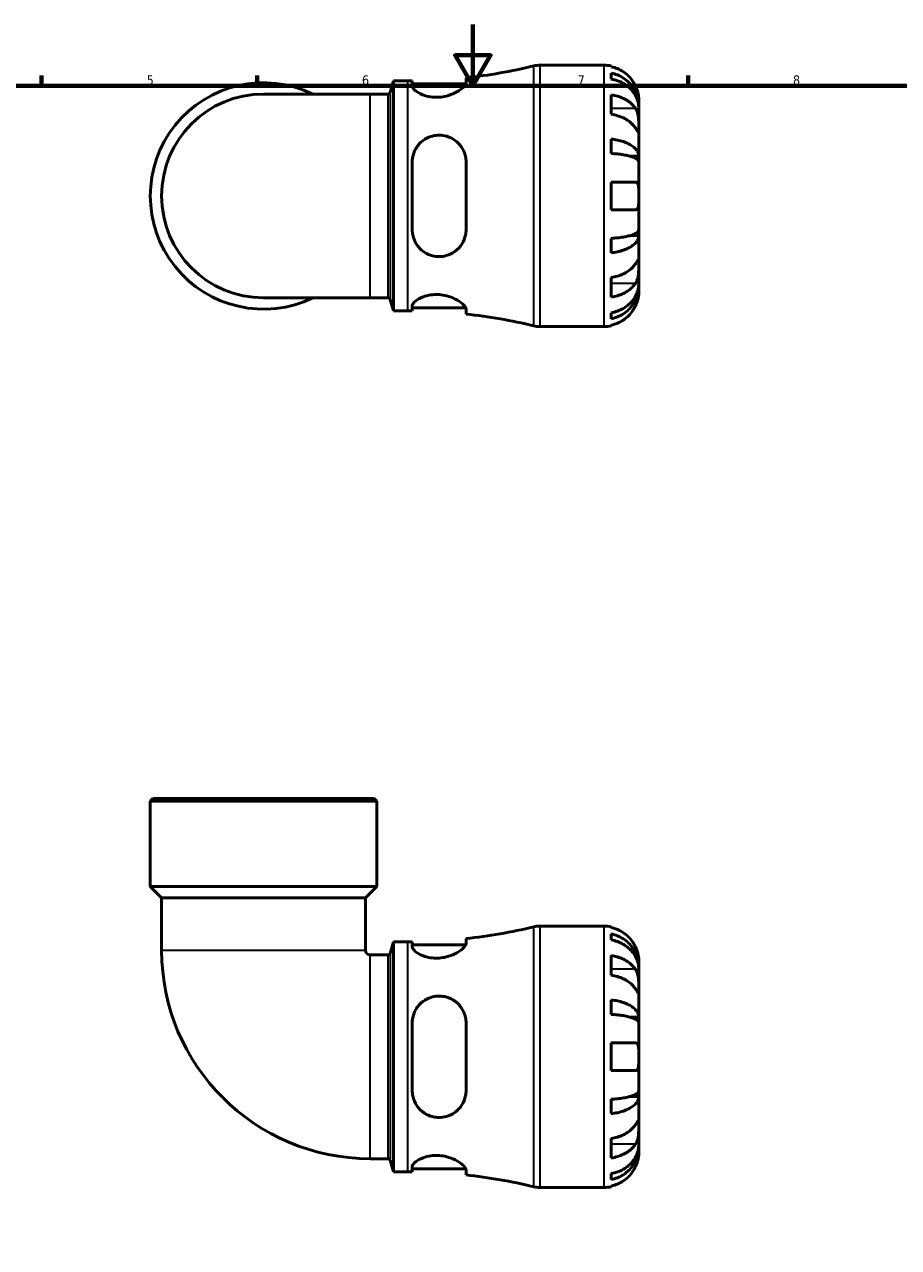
# Model space of a CAD drawing. Header units: millimetres. Extents: x 0 to 905, y -216 to 626.
# Tile 3 of 4: x 275 to 559, y 196 to 594. Entities that reach past the tile are written whole.
import ezdxf

# ---------------------------------------------------------------- set-up
doc = ezdxf.new("R2010")
doc.units = ezdxf.units.MM
for name, color, linetype, lineweight in [('Border (ANSI)', 7, 'Continuous', 70), ('Visible (ANSI)', 7, 'Continuous', 50), ('Visible Narrow (ANSI)', 7, 'Continuous', 35)]:
    doc.layers.add(name, color=color, linetype=linetype, lineweight=lineweight)
doc.styles.add('Note Text (ANSI)', font='tahoma.ttf')

# ---------------------------------------------------------------- blocks, each defined once
blk = doc.blocks.new('Borders Default Border')
at = {"layer": 'Border (ANSI)'}
for p, q in [((280.33, 574), (280.33, 577.45)), ((350.42, 574), (350.42, 577.45)), ((490.58, 574), (490.58, 577.45))]:
    blk.add_line(p, q, dxfattribs=at)
at = {"layer": 'Border (ANSI)', "flags": 128}
for points in [[(420.5, 594), (420.5, 574), (414.73, 584), (426.27, 584), (420.5, 574)], [(20, 20), (20, 574), (821, 574), (821, 20), (20, 20)]]:
    blk.add_lwpolyline(points, dxfattribs=at)
at = {"layer": 'Border (ANSI)', "char_height": 3.05, "attachment_point": 7, "style": 'Note Text (ANSI)'}
for s, insert in [('5', (314.48, 574.34)), ('6', (384.49, 574.34)), ('7', (454.6, 574.4)), ('8', (524.63, 574.33))]:
    blk.add_mtext(s, dxfattribs=dict(at, insert=insert))

msp = doc.modelspace()

# ---------------------------------------------------------------- linework, layer by layer
at = {"layer": 'Visible (ANSI)'}
for p, q in [((442.323, 580.738), (463.23, 580.738)), ((465.48, 580.511), (465.48, 580.27)), ((465.48, 578.195), (465.48, 576.25)), ((393.685, 571.886), (394.69, 575.638)), ((394.69, 500.838), (394.69, 575.638)), ((394.69, 575.638), (399.43, 575.638)), ((400.815, 575.643), (400.815, 573.99)), ((400.815, 574.638), (418.221, 574.638)), ((418.315, 575.055), (418.315, 576.663)), ((387.106, 571.382), (352.48, 571.382)), ((387.106, 571.382), (393.028, 571.382)), ((465.48, 571.141), (465.48, 564.777)), ((474.48, 567.477), (474.48, 569.488)), ((474.48, 567.477), (474.445, 567.477)), ((474.48, 566.712), (474.48, 567.477)), ((474.48, 560.335), (474.48, 566.712)), ((474.48, 551.115), (474.48, 560.335)), ((465.48, 556.733), (465.48, 552.039)), ((400.815, 549.238), (400.815, 527.238)), ((418.315, 527.238), (418.315, 549.238)), ((474.48, 551.115), (471.751, 551.115)), ((474.48, 549.267), (474.48, 551.115)), ((474.48, 538.238), (474.48, 549.267)), ((465.48, 542.738), (465.48, 533.738)), ((474.48, 527.209), (474.48, 538.238)), ((474.48, 525.361), (471.751, 525.361)), ((474.48, 525.361), (474.48, 527.209)), ((474.48, 516.141), (474.48, 525.361)), ((465.48, 524.437), (465.48, 519.743)), ((474.48, 509.764), (474.48, 516.141)), ((465.48, 511.698), (465.48, 505.335)), ((474.48, 508.999), (474.48, 509.764)), ((474.48, 508.999), (474.445, 508.999)), ((474.48, 506.988), (474.48, 508.999)), ((352.48, 505.094), (387.106, 505.094)), ((387.106, 505.094), (393.028, 505.094)), ((393.685, 504.59), (394.69, 500.838)), ((400.815, 502.486), (400.815, 500.832)), ((400.815, 501.838), (418.221, 501.838)), ((418.315, 499.813), (418.315, 501.421)), ((394.69, 500.838), (399.43, 500.838)), ((465.48, 500.226), (465.48, 498.281)), ((442.323, 495.738), (463.23, 495.738)), ((465.48, 496.205), (465.48, 495.965)), ((316.504, 342.241), (315.654, 341.391)), ((316.504, 342.241), (388.457, 342.241)), ((388.457, 342.241), (389.307, 341.391)), ((389.307, 341.391), (315.654, 341.391)), ((315.654, 313.641), (315.654, 341.391)), ((389.307, 313.641), (389.307, 341.391)), ((389.307, 313.641), (315.654, 313.641)), ((319.336, 309.959), (315.654, 313.641)), ((385.624, 309.959), (389.307, 313.641)), ((319.336, 309.959), (319.336, 292.867)), ((385.624, 309.959), (319.336, 309.959)), ((385.624, 309.959), (385.624, 292.867)), ((442.323, 300.741), (463.23, 300.741)), ((465.48, 300.514), (465.48, 300.274)), ((393.685, 291.889), (394.69, 295.641)), ((394.69, 220.841), (394.69, 295.641)), ((394.69, 295.641), (399.43, 295.641)), ((400.815, 295.647), (400.815, 293.993)), ((400.815, 294.641), (418.221, 294.641)), ((418.315, 295.059), (418.315, 296.667)), ((465.48, 298.198), (465.48, 296.253)), ((387.106, 291.385), (393.028, 291.385)), ((465.48, 291.145), (465.48, 284.781)), ((474.48, 287.48), (474.445, 287.48)), ((474.48, 287.48), (474.48, 289.491)), ((474.48, 286.715), (474.48, 287.48)), ((474.48, 280.338), (474.48, 286.715)), ((474.48, 271.118), (474.48, 280.338)), ((465.48, 276.736), (465.48, 272.042)), ((474.48, 271.118), (471.751, 271.118)), ((474.48, 269.27), (474.48, 271.118)), ((400.815, 269.241), (400.815, 247.241)), ((418.315, 247.241), (418.315, 269.241)), ((474.48, 258.241), (474.48, 269.27)), ((465.48, 262.741), (465.48, 253.741)), ((474.48, 247.212), (474.48, 258.241)), ((474.48, 245.365), (474.48, 247.212)), ((465.48, 244.441), (465.48, 239.746)), ((474.48, 245.365), (471.751, 245.365)), ((474.48, 236.144), (474.48, 245.365)), ((474.48, 229.768), (474.48, 236.144)), ((465.48, 231.702), (465.48, 225.338)), ((474.48, 229.002), (474.445, 229.002)), ((474.48, 229.002), (474.48, 229.768)), ((474.48, 226.991), (474.48, 229.002)), ((387.106, 225.098), (393.028, 225.098)), ((393.685, 224.594), (394.69, 220.841)), ((394.69, 220.841), (399.43, 220.841)), ((400.815, 222.49), (400.815, 220.836)), ((400.815, 221.841), (418.221, 221.841)), ((418.315, 219.816), (418.315, 221.424)), ((465.48, 220.229), (465.48, 218.285)), ((442.323, 215.741), (463.23, 215.741)), ((465.48, 216.209), (465.48, 215.969))]:
    msp.add_line(p, q, dxfattribs=at)
for centre, radius, start, end in [((399.43, 750.06), 174.422, 276.2157, 283.56137), ((442.323, 572.238), 8.5, 90, 103.56137), ((463.23, 569.488), 11.25, 78.46304, 90), ((352.48, 538.238), 36.826, 64.15807, 295.84193), ((399.43, 750.06), 174.422, 270, 270.45496), ((352.48, 538.238), 33.144, 90, 270), ((393.028, 572.062), 0.68, 270, 345), ((393.028, 504.414), 0.68, 15, 90), ((399.43, 326.416), 174.422, 89.54504, 90), ((399.43, 326.416), 174.422, 76.43863, 83.7843), ((442.323, 504.238), 8.5, 256.43863, 270), ((463.23, 506.988), 11.25, 270, 281.53696), ((399.43, 470.064), 174.422, 276.2157, 283.56137), ((442.323, 292.241), 8.5, 90, 103.56137), ((463.23, 289.491), 11.25, 78.46304, 90), ((399.43, 470.064), 174.422, 270, 270.45496), ((387.106, 292.867), 67.77, 180, 270), ((387.106, 292.867), 1.482, 180, 270), ((393.028, 292.065), 0.68, 270, 345), ((393.028, 224.418), 0.68, 15, 90), ((399.43, 46.419), 174.422, 89.54504, 90), ((399.43, 46.419), 174.422, 76.43863, 83.7843), ((442.323, 224.241), 8.5, 256.43863, 270), ((463.23, 226.991), 11.25, 270, 281.53696)]:
    msp.add_arc(centre, radius, start, end, dxfattribs=at)
for points, knots in [([(473.413, 573.988), (473.18, 574.488), (472.897, 574.997), (472.155, 576.113), (471.666, 576.701), (470.683, 577.688), (470.099, 578.177), (468.841, 579.021), (468.166, 579.376), (466.903, 579.901), (466.2, 580.123), (465.48, 580.27)], [5.50227189, 5.50227189, 5.50227189, 5.50227189, 5.66172607, 5.66172607, 5.87111315, 5.87111315, 6.07951382, 6.07951382, 6.28791448, 6.28791448, 6.49007585, 6.49007585, 6.49007585, 6.49007585]), ([(465.48, 578.195), (466.201, 578.052), (466.906, 577.836), (468.171, 577.328), (468.845, 576.985), (470.104, 576.17), (470.688, 575.697), (471.67, 574.744), (472.159, 574.176), (473.001, 572.952), (473.355, 572.297), (473.887, 571.049), (474.115, 570.34), (474.411, 568.893), (474.48, 568.154), (474.48, 567.477)], [0.2134337, 0.2134337, 0.2134337, 0.2134337, 0.41601, 0.41601, 0.6243485, 0.6243485, 0.832687, 0.832687, 1.0415719, 1.0415719, 1.2504568, 1.2504568, 1.4601279, 1.4601279, 1.6697991, 1.6697991, 1.6697991, 1.6697991]), ([(418.315, 575.055), (418.315, 574.889), (418.262, 574.705), (417.953, 574.106), (417.549, 573.65), (416.386, 572.689), (415.609, 572.183), (413.863, 571.328), (412.922, 570.969), (411.149, 570.527), (410.366, 570.399), (408.821, 570.293), (408.08, 570.308), (406.481, 570.475), (405.658, 570.655), (403.905, 571.212), (403.053, 571.63), (401.699, 572.522), (401.216, 572.996), (400.871, 573.625), (400.815, 573.814), (400.815, 573.99)], [-3.0728185, -3.0728185, -3.0728185, -3.0728185, -2.8979189, -2.8979189, -2.5471906, -2.5471906, -2.1792349, -2.1792349, -1.8502715, -1.8502715, -1.6094546, -1.6094546, -1.384018, -1.384018, -1.1093647, -1.1093647, -0.7386253, -0.7386253, -0.3505366, -0.3505366, -0.1706275, -0.1706275, -0.1706275, -0.1706275]), ([(474.48, 566.712), (474.48, 567.314), (474.411, 567.972), (474.115, 569.26), (473.887, 569.89), (473.355, 571.001), (473.001, 571.584), (472.159, 572.673), (471.67, 573.179), (470.688, 574.027), (470.104, 574.448), (468.845, 575.174), (468.171, 575.479), (466.906, 575.931), (466.201, 576.123), (465.48, 576.25)], [5.0161165, 5.0161165, 5.0161165, 5.0161165, 5.2257877, 5.2257877, 5.4354588, 5.4354588, 5.6443437, 5.6443437, 5.8532286, 5.8532286, 6.0615671, 6.0615671, 6.2699056, 6.2699056, 6.472482, 6.472482, 6.472482, 6.472482]), ([(474.48, 569.488), (474.48, 569.488), (474.481, 569.542), (474.476, 569.764), (474.471, 569.943), (474.429, 570.487), (474.382, 570.886), (474.229, 571.653), (474.15, 571.979), (473.972, 572.578), (473.883, 572.843), (473.677, 573.39), (473.56, 573.669), (473.426, 573.959), (473.42, 573.974), (473.413, 573.988)], [-3.12621297, -3.12621297, -3.12621297, -3.12621297, -3.00592131, -3.00592131, -2.87295675, -2.87295675, -2.69789372, -2.69789372, -2.58338701, -2.58338701, -2.49547573, -2.49547573, -2.40310236, -2.40310236, -2.39831682, -2.39831682, -2.39831682, -2.39831682]), ([(465.48, 571.141), (466.2, 571.037), (466.903, 570.88), (468.166, 570.509), (468.841, 570.258), (470.099, 569.661), (470.683, 569.315), (471.666, 568.618), (472.155, 568.201), (472.897, 567.412), (473.18, 567.053), (473.413, 566.699)], [0.21343841, 0.21343841, 0.21343841, 0.21343841, 0.41559978, 0.41559978, 0.62400044, 0.62400044, 0.8324011, 0.8324011, 1.04178819, 1.04178819, 1.20124236, 1.20124236, 1.20124236, 1.20124236]), ([(473.413, 566.699), (473.472, 566.61), (473.529, 566.516), (473.705, 566.199), (473.815, 565.959), (474.014, 565.425), (474.101, 565.131), (474.275, 564.384), (474.344, 563.924), (474.444, 562.892), (474.465, 562.331), (474.482, 561.256), (474.48, 560.756), (474.48, 560.335)], [-0.72474413, -0.72474413, -0.72474413, -0.72474413, -0.68292689, -0.68292689, -0.58946764, -0.58946764, -0.49014387, -0.49014387, -0.34933517, -0.34933517, -0.17856496, -0.17856496, 0, 0, 0, 0]), ([(473.413, 560.335), (473.18, 560.689), (472.897, 561.048), (472.155, 561.838), (471.666, 562.254), (470.683, 562.951), (470.099, 563.297), (468.841, 563.894), (468.166, 564.145), (466.903, 564.516), (466.2, 564.673), (465.48, 564.777)], [5.50227189, 5.50227189, 5.50227189, 5.50227189, 5.66172607, 5.66172607, 5.87111315, 5.87111315, 6.07951382, 6.07951382, 6.28791448, 6.28791448, 6.49007585, 6.49007585, 6.49007585, 6.49007585]), ([(400.815, 549.238), (400.815, 549.698), (400.851, 550.157), (401.09, 551.659), (401.445, 552.663), (402.557, 554.611), (403.361, 555.528), (405.094, 556.817), (405.945, 557.263), (407.589, 557.795), (408.338, 557.935), (409.87, 558.017), (410.633, 557.955), (412.337, 557.596), (413.239, 557.235), (415.116, 556.115), (416.021, 555.267), (417.391, 553.321), (417.874, 552.231), (418.25, 550.467), (418.315, 549.856), (418.315, 549.238)], [-3.0432113, -3.0432113, -3.0432113, -3.0432113, -2.8981948, -2.8981948, -2.5610378, -2.5610378, -2.1775655, -2.1775655, -1.8826405, -1.8826405, -1.6526804, -1.6526804, -1.4206498, -1.4206498, -1.1178902, -1.1178902, -0.7201261, -0.7201261, -0.3378687, -0.3378687, -0.1434595, -0.1434595, -0.1434595, -0.1434595]), ([(474.48, 560.335), (474.48, 560.094), (474.48, 559.881), (474.478, 559.507), (474.476, 559.353), (474.454, 559.087), (474.43, 559.013), (474.33, 559.022), (474.257, 559.097), (474.079, 559.336), (473.991, 559.464), (473.787, 559.767), (473.674, 559.938), (473.505, 560.195), (473.46, 560.264), (473.413, 560.335)], [0, 0, 0, 0, 0.10230486, 0.10230486, 0.2116531, 0.2116531, 0.35868741, 0.35868741, 0.49861539, 0.49861539, 0.59613895, 0.59613895, 0.69034298, 0.69034298, 0.72355027, 0.72355027, 0.72355027, 0.72355027]), ([(465.48, 556.733), (466.201, 556.658), (466.906, 556.545), (468.171, 556.279), (468.845, 556.099), (470.104, 555.672), (470.688, 555.424), (471.67, 554.924), (472.159, 554.626), (473.001, 553.985), (473.355, 553.641), (473.887, 552.987), (474.115, 552.616), (474.411, 551.857), (474.48, 551.469), (474.48, 551.115)], [0.2134337, 0.2134337, 0.2134337, 0.2134337, 0.41601, 0.41601, 0.6243485, 0.6243485, 0.832687, 0.832687, 1.0415719, 1.0415719, 1.2504568, 1.2504568, 1.4601279, 1.4601279, 1.6697991, 1.6697991, 1.6697991, 1.6697991]), ([(474.48, 549.267), (474.48, 549.442), (474.411, 549.633), (474.115, 550.007), (473.887, 550.191), (473.355, 550.513), (473.001, 550.683), (472.159, 550.999), (471.67, 551.146), (470.688, 551.393), (470.104, 551.515), (468.845, 551.726), (468.171, 551.814), (466.906, 551.946), (466.201, 552.002), (465.48, 552.039)], [5.0161165, 5.0161165, 5.0161165, 5.0161165, 5.2257877, 5.2257877, 5.4354588, 5.4354588, 5.6443437, 5.6443437, 5.8532286, 5.8532286, 6.0615671, 6.0615671, 6.2699056, 6.2699056, 6.472482, 6.472482, 6.472482, 6.472482]), ([(465.48, 542.738), (466.2, 542.738), (466.903, 542.738), (468.166, 542.738), (468.841, 542.738), (470.099, 542.738), (470.683, 542.738), (471.666, 542.738), (472.155, 542.738), (472.897, 542.738), (473.18, 542.738), (473.413, 542.738)], [0.21343841, 0.21343841, 0.21343841, 0.21343841, 0.41559978, 0.41559978, 0.62400044, 0.62400044, 0.8324011, 0.8324011, 1.04178819, 1.04178819, 1.20124236, 1.20124236, 1.20124236, 1.20124236]), ([(473.413, 542.738), (473.485, 542.738), (473.554, 542.73), (473.73, 542.686), (473.829, 542.635), (474.016, 542.475), (474.099, 542.36), (474.273, 541.997), (474.344, 541.714), (474.445, 540.968), (474.465, 540.492), (474.482, 539.421), (474.48, 538.832), (474.48, 538.238)], [-0.71968867, -0.71968867, -0.71968867, -0.71968867, -0.66913349, -0.66913349, -0.58448293, -0.58448293, -0.49008499, -0.49008499, -0.34765985, -0.34765985, -0.17827673, -0.17827673, 0, 0, 0, 0]), ([(474.48, 538.238), (474.48, 537.837), (474.481, 537.438), (474.476, 536.624), (474.471, 536.217), (474.429, 535.352), (474.382, 534.928), (474.229, 534.373), (474.15, 534.195), (473.972, 533.956), (473.883, 533.878), (473.677, 533.769), (473.56, 533.741), (473.426, 533.738), (473.42, 533.738), (473.413, 533.738)], [-3.12621297, -3.12621297, -3.12621297, -3.12621297, -3.00592131, -3.00592131, -2.87295675, -2.87295675, -2.69789372, -2.69789372, -2.58338701, -2.58338701, -2.49547573, -2.49547573, -2.40310236, -2.40310236, -2.39831682, -2.39831682, -2.39831682, -2.39831682]), ([(473.413, 533.738), (473.18, 533.738), (472.897, 533.738), (472.155, 533.738), (471.666, 533.738), (470.683, 533.738), (470.099, 533.738), (468.841, 533.738), (468.166, 533.738), (466.903, 533.738), (466.2, 533.738), (465.48, 533.738)], [5.50227189, 5.50227189, 5.50227189, 5.50227189, 5.66172607, 5.66172607, 5.87111315, 5.87111315, 6.07951382, 6.07951382, 6.28791448, 6.28791448, 6.49007585, 6.49007585, 6.49007585, 6.49007585]), ([(418.315, 527.238), (418.315, 526.683), (418.262, 526.133), (417.953, 524.516), (417.549, 523.501), (416.386, 521.643), (415.609, 520.809), (413.863, 519.549), (412.922, 519.088), (411.149, 518.597), (410.366, 518.488), (408.821, 518.488), (408.08, 518.583), (406.481, 518.999), (405.658, 519.359), (403.905, 520.46), (403.053, 521.281), (401.699, 523.219), (401.216, 524.348), (400.871, 526.101), (400.815, 526.667), (400.815, 527.238)], [-3.0728185, -3.0728185, -3.0728185, -3.0728185, -2.8979189, -2.8979189, -2.5471906, -2.5471906, -2.1792349, -2.1792349, -1.8502715, -1.8502715, -1.6094546, -1.6094546, -1.384018, -1.384018, -1.1093647, -1.1093647, -0.7386253, -0.7386253, -0.3505366, -0.3505366, -0.1706275, -0.1706275, -0.1706275, -0.1706275]), ([(465.48, 524.437), (466.201, 524.474), (466.906, 524.53), (468.171, 524.661), (468.845, 524.75), (470.104, 524.961), (470.688, 525.083), (471.67, 525.33), (472.159, 525.477), (473.001, 525.793), (473.355, 525.963), (473.887, 526.285), (474.115, 526.469), (474.411, 526.843), (474.48, 527.034), (474.48, 527.209)], [0.2134337, 0.2134337, 0.2134337, 0.2134337, 0.41601, 0.41601, 0.6243485, 0.6243485, 0.832687, 0.832687, 1.0415719, 1.0415719, 1.2504568, 1.2504568, 1.4601279, 1.4601279, 1.6697991, 1.6697991, 1.6697991, 1.6697991]), ([(474.48, 525.361), (474.48, 525.007), (474.411, 524.619), (474.115, 523.86), (473.887, 523.489), (473.355, 522.835), (473.001, 522.491), (472.159, 521.85), (471.67, 521.552), (470.688, 521.052), (470.104, 520.804), (468.845, 520.377), (468.171, 520.197), (466.906, 519.931), (466.201, 519.818), (465.48, 519.743)], [5.0161165, 5.0161165, 5.0161165, 5.0161165, 5.2257877, 5.2257877, 5.4354588, 5.4354588, 5.6443437, 5.6443437, 5.8532286, 5.8532286, 6.0615671, 6.0615671, 6.2699056, 6.2699056, 6.472482, 6.472482, 6.472482, 6.472482]), ([(473.413, 516.141), (473.472, 516.23), (473.529, 516.316), (473.705, 516.584), (473.815, 516.75), (474.014, 517.046), (474.101, 517.172), (474.275, 517.398), (474.344, 517.465), (474.444, 517.451), (474.465, 517.337), (474.482, 516.895), (474.48, 516.562), (474.48, 516.141)], [-0.72474413, -0.72474413, -0.72474413, -0.72474413, -0.68292689, -0.68292689, -0.58946764, -0.58946764, -0.49014387, -0.49014387, -0.34933517, -0.34933517, -0.17856496, -0.17856496, 0, 0, 0, 0]), ([(465.48, 511.698), (466.2, 511.803), (466.903, 511.96), (468.166, 512.331), (468.841, 512.582), (470.099, 513.179), (470.683, 513.525), (471.666, 514.222), (472.155, 514.638), (472.897, 515.428), (473.18, 515.787), (473.413, 516.141)], [0.21343841, 0.21343841, 0.21343841, 0.21343841, 0.41559978, 0.41559978, 0.62400044, 0.62400044, 0.8324011, 0.8324011, 1.04178819, 1.04178819, 1.20124236, 1.20124236, 1.20124236, 1.20124236]), ([(474.48, 516.141), (474.48, 515.9), (474.48, 515.632), (474.478, 515.034), (474.476, 514.702), (474.454, 513.891), (474.43, 513.405), (474.33, 512.454), (474.257, 511.999), (474.079, 511.265), (473.991, 510.979), (473.787, 510.454), (473.674, 510.215), (473.505, 509.922), (473.46, 509.848), (473.413, 509.777)], [0, 0, 0, 0, 0.10230486, 0.10230486, 0.2116531, 0.2116531, 0.35868741, 0.35868741, 0.49861539, 0.49861539, 0.59613895, 0.59613895, 0.69034298, 0.69034298, 0.72355027, 0.72355027, 0.72355027, 0.72355027]), ([(473.413, 509.777), (473.18, 509.423), (472.897, 509.064), (472.155, 508.274), (471.666, 507.858), (470.683, 507.161), (470.099, 506.815), (468.841, 506.218), (468.166, 505.967), (466.903, 505.596), (466.2, 505.439), (465.48, 505.335)], [5.50227189, 5.50227189, 5.50227189, 5.50227189, 5.66172607, 5.66172607, 5.87111315, 5.87111315, 6.07951382, 6.07951382, 6.28791448, 6.28791448, 6.49007585, 6.49007585, 6.49007585, 6.49007585]), ([(465.48, 500.226), (466.201, 500.353), (466.906, 500.545), (468.171, 500.997), (468.845, 501.302), (470.104, 502.028), (470.688, 502.449), (471.67, 503.297), (472.159, 503.803), (473.001, 504.891), (473.355, 505.475), (473.887, 506.586), (474.115, 507.216), (474.411, 508.504), (474.48, 509.162), (474.48, 509.764)], [0.2134337, 0.2134337, 0.2134337, 0.2134337, 0.41601, 0.41601, 0.6243485, 0.6243485, 0.832687, 0.832687, 1.0415719, 1.0415719, 1.2504568, 1.2504568, 1.4601279, 1.4601279, 1.6697991, 1.6697991, 1.6697991, 1.6697991]), ([(400.815, 502.486), (400.815, 502.628), (400.851, 502.779), (401.09, 503.303), (401.445, 503.706), (402.557, 504.563), (403.361, 505.018), (405.094, 505.669), (405.945, 505.898), (407.589, 506.136), (408.338, 506.18), (409.87, 506.13), (410.633, 506.036), (412.337, 505.682), (413.239, 505.385), (415.116, 504.579), (416.021, 504.037), (417.391, 502.988), (417.874, 502.48), (418.25, 501.812), (418.315, 501.605), (418.315, 501.421)], [-3.0432113, -3.0432113, -3.0432113, -3.0432113, -2.8981948, -2.8981948, -2.5610378, -2.5610378, -2.1775655, -2.1775655, -1.8826405, -1.8826405, -1.6526804, -1.6526804, -1.4206498, -1.4206498, -1.1178902, -1.1178902, -0.7201261, -0.7201261, -0.3378687, -0.3378687, -0.1434595, -0.1434595, -0.1434595, -0.1434595]), ([(474.48, 508.999), (474.48, 508.322), (474.411, 507.583), (474.115, 506.136), (473.887, 505.427), (473.355, 504.179), (473.001, 503.524), (472.159, 502.3), (471.67, 501.732), (470.688, 500.779), (470.104, 500.306), (468.845, 499.491), (468.171, 499.148), (466.906, 498.64), (466.201, 498.424), (465.48, 498.281)], [5.0161165, 5.0161165, 5.0161165, 5.0161165, 5.2257877, 5.2257877, 5.4354588, 5.4354588, 5.6443437, 5.6443437, 5.8532286, 5.8532286, 6.0615671, 6.0615671, 6.2699056, 6.2699056, 6.472482, 6.472482, 6.472482, 6.472482]), ([(473.413, 502.488), (473.485, 502.643), (473.554, 502.799), (473.73, 503.22), (473.829, 503.483), (474.016, 504.035), (474.099, 504.319), (474.273, 505.006), (474.344, 505.385), (474.445, 506.109), (474.465, 506.423), (474.482, 506.87), (474.48, 506.988), (474.48, 506.988)], [-0.71968867, -0.71968867, -0.71968867, -0.71968867, -0.66913349, -0.66913349, -0.58448293, -0.58448293, -0.49008499, -0.49008499, -0.34765985, -0.34765985, -0.17827673, -0.17827673, 0, 0, 0, 0]), ([(465.48, 496.205), (466.2, 496.353), (466.903, 496.575), (468.166, 497.1), (468.841, 497.455), (470.099, 498.299), (470.683, 498.788), (471.666, 499.774), (472.155, 500.363), (472.897, 501.479), (473.18, 501.988), (473.413, 502.488)], [0.21343841, 0.21343841, 0.21343841, 0.21343841, 0.41559978, 0.41559978, 0.62400044, 0.62400044, 0.8324011, 0.8324011, 1.04178819, 1.04178819, 1.20124236, 1.20124236, 1.20124236, 1.20124236]), ([(473.413, 293.991), (473.18, 294.492), (472.897, 295), (472.155, 296.116), (471.666, 296.705), (470.683, 297.691), (470.099, 298.18), (468.841, 299.024), (468.166, 299.379), (466.903, 299.904), (466.2, 300.126), (465.48, 300.274)], [5.50227189, 5.50227189, 5.50227189, 5.50227189, 5.66172607, 5.66172607, 5.87111315, 5.87111315, 6.07951382, 6.07951382, 6.28791448, 6.28791448, 6.49007585, 6.49007585, 6.49007585, 6.49007585]), ([(418.315, 295.059), (418.315, 294.893), (418.262, 294.708), (417.953, 294.11), (417.549, 293.654), (416.386, 292.693), (415.609, 292.186), (413.863, 291.331), (412.922, 290.972), (411.149, 290.53), (410.366, 290.403), (408.821, 290.297), (408.08, 290.311), (406.481, 290.478), (405.658, 290.658), (403.905, 291.215), (403.053, 291.633), (401.699, 292.525), (401.216, 292.999), (400.871, 293.628), (400.815, 293.817), (400.815, 293.993)], [-3.0728185, -3.0728185, -3.0728185, -3.0728185, -2.8979189, -2.8979189, -2.5471906, -2.5471906, -2.1792349, -2.1792349, -1.8502715, -1.8502715, -1.6094546, -1.6094546, -1.384018, -1.384018, -1.1093647, -1.1093647, -0.7386253, -0.7386253, -0.3505366, -0.3505366, -0.1706275, -0.1706275, -0.1706275, -0.1706275]), ([(465.48, 298.198), (466.201, 298.055), (466.906, 297.84), (468.171, 297.331), (468.845, 296.989), (470.104, 296.173), (470.688, 295.7), (471.67, 294.747), (472.159, 294.179), (473.001, 292.956), (473.355, 292.3), (473.887, 291.052), (474.115, 290.344), (474.411, 288.896), (474.48, 288.157), (474.48, 287.48)], [0.2134337, 0.2134337, 0.2134337, 0.2134337, 0.41601, 0.41601, 0.6243485, 0.6243485, 0.832687, 0.832687, 1.0415719, 1.0415719, 1.2504568, 1.2504568, 1.4601279, 1.4601279, 1.6697991, 1.6697991, 1.6697991, 1.6697991]), ([(474.48, 286.715), (474.48, 287.317), (474.411, 287.975), (474.115, 289.263), (473.887, 289.894), (473.355, 291.005), (473.001, 291.588), (472.159, 292.676), (471.67, 293.182), (470.688, 294.03), (470.104, 294.451), (468.845, 295.177), (468.171, 295.482), (466.906, 295.935), (466.201, 296.126), (465.48, 296.253)], [5.0161165, 5.0161165, 5.0161165, 5.0161165, 5.2257877, 5.2257877, 5.4354588, 5.4354588, 5.6443437, 5.6443437, 5.8532286, 5.8532286, 6.0615671, 6.0615671, 6.2699056, 6.2699056, 6.472482, 6.472482, 6.472482, 6.472482]), ([(465.48, 291.145), (466.2, 291.04), (466.903, 290.883), (468.166, 290.512), (468.841, 290.261), (470.099, 289.664), (470.683, 289.319), (471.666, 288.621), (472.155, 288.205), (472.897, 287.415), (473.18, 287.056), (473.413, 286.702)], [0.21343841, 0.21343841, 0.21343841, 0.21343841, 0.41559978, 0.41559978, 0.62400044, 0.62400044, 0.8324011, 0.8324011, 1.04178819, 1.04178819, 1.20124236, 1.20124236, 1.20124236, 1.20124236]), ([(474.48, 289.491), (474.48, 289.491), (474.481, 289.55), (474.476, 289.804), (474.469, 290.025), (474.417, 290.583), (474.376, 290.904), (474.246, 291.583), (474.165, 291.926), (473.993, 292.51), (473.919, 292.74), (473.759, 293.181), (473.676, 293.391), (473.531, 293.732), (473.473, 293.862), (473.413, 293.991)], [0, 0, 0, 0, 0.1255823, 0.1255823, 0.27758688, 0.27758688, 0.41565829, 0.41565829, 0.53558864, 0.53558864, 0.6106285, 0.6106285, 0.67830711, 0.67830711, 0.7205994, 0.7205994, 0.7205994, 0.7205994]), ([(473.413, 286.702), (473.472, 286.613), (473.529, 286.519), (473.705, 286.202), (473.815, 285.962), (474.014, 285.428), (474.101, 285.135), (474.275, 284.387), (474.344, 283.927), (474.444, 282.895), (474.465, 282.335), (474.482, 281.259), (474.48, 280.759), (474.48, 280.338)], [-0.72474413, -0.72474413, -0.72474413, -0.72474413, -0.68292689, -0.68292689, -0.58946764, -0.58946764, -0.49014387, -0.49014387, -0.34933517, -0.34933517, -0.17856496, -0.17856496, 0, 0, 0, 0]), ([(473.413, 280.338), (473.18, 280.692), (472.897, 281.052), (472.155, 281.841), (471.666, 282.257), (470.683, 282.955), (470.099, 283.301), (468.841, 283.897), (468.166, 284.148), (466.903, 284.519), (466.2, 284.676), (465.48, 284.781)], [5.50227189, 5.50227189, 5.50227189, 5.50227189, 5.66172607, 5.66172607, 5.87111315, 5.87111315, 6.07951382, 6.07951382, 6.28791448, 6.28791448, 6.49007585, 6.49007585, 6.49007585, 6.49007585]), ([(474.48, 280.338), (474.48, 280.097), (474.48, 279.884), (474.478, 279.511), (474.476, 279.356), (474.454, 279.091), (474.43, 279.016), (474.33, 279.025), (474.257, 279.101), (474.079, 279.339), (473.991, 279.467), (473.787, 279.77), (473.674, 279.942), (473.505, 280.198), (473.46, 280.267), (473.413, 280.338)], [0, 0, 0, 0, 0.10230486, 0.10230486, 0.2116531, 0.2116531, 0.35868741, 0.35868741, 0.49861539, 0.49861539, 0.59613895, 0.59613895, 0.69034298, 0.69034298, 0.72355027, 0.72355027, 0.72355027, 0.72355027]), ([(400.815, 269.241), (400.815, 269.702), (400.851, 270.16), (401.09, 271.662), (401.445, 272.666), (402.557, 274.615), (403.361, 275.532), (405.094, 276.821), (405.945, 277.266), (407.589, 277.799), (408.338, 277.938), (409.87, 278.02), (410.633, 277.959), (412.337, 277.599), (413.239, 277.239), (415.116, 276.118), (416.021, 275.27), (417.391, 273.325), (417.874, 272.234), (418.25, 270.47), (418.315, 269.859), (418.315, 269.241)], [-3.0432113, -3.0432113, -3.0432113, -3.0432113, -2.8981948, -2.8981948, -2.5610378, -2.5610378, -2.1775655, -2.1775655, -1.8826405, -1.8826405, -1.6526804, -1.6526804, -1.4206498, -1.4206498, -1.1178902, -1.1178902, -0.7201261, -0.7201261, -0.3378687, -0.3378687, -0.1434595, -0.1434595, -0.1434595, -0.1434595]), ([(465.48, 276.736), (466.201, 276.661), (466.906, 276.549), (468.171, 276.282), (468.845, 276.102), (470.104, 275.675), (470.688, 275.427), (471.67, 274.927), (472.159, 274.629), (473.001, 273.988), (473.355, 273.645), (473.887, 272.99), (474.115, 272.619), (474.411, 271.86), (474.48, 271.473), (474.48, 271.118)], [0.2134337, 0.2134337, 0.2134337, 0.2134337, 0.41601, 0.41601, 0.6243485, 0.6243485, 0.832687, 0.832687, 1.0415719, 1.0415719, 1.2504568, 1.2504568, 1.4601279, 1.4601279, 1.6697991, 1.6697991, 1.6697991, 1.6697991]), ([(474.48, 269.27), (474.48, 269.445), (474.411, 269.636), (474.115, 270.011), (473.887, 270.194), (473.355, 270.517), (473.001, 270.686), (472.159, 271.002), (471.67, 271.149), (470.688, 271.396), (470.104, 271.518), (468.845, 271.729), (468.171, 271.818), (466.906, 271.949), (466.201, 272.005), (465.48, 272.042)], [5.0161165, 5.0161165, 5.0161165, 5.0161165, 5.2257877, 5.2257877, 5.4354588, 5.4354588, 5.6443437, 5.6443437, 5.8532286, 5.8532286, 6.0615671, 6.0615671, 6.2699056, 6.2699056, 6.472482, 6.472482, 6.472482, 6.472482]), ([(465.48, 262.741), (466.2, 262.741), (466.903, 262.741), (468.166, 262.741), (468.841, 262.741), (470.099, 262.741), (470.683, 262.741), (471.666, 262.741), (472.155, 262.741), (472.897, 262.741), (473.18, 262.741), (473.413, 262.741)], [0.21343841, 0.21343841, 0.21343841, 0.21343841, 0.41559978, 0.41559978, 0.62400044, 0.62400044, 0.8324011, 0.8324011, 1.04178819, 1.04178819, 1.20124236, 1.20124236, 1.20124236, 1.20124236]), ([(473.413, 262.741), (473.485, 262.741), (473.554, 262.733), (473.73, 262.689), (473.829, 262.638), (474.016, 262.478), (474.099, 262.363), (474.273, 262), (474.344, 261.717), (474.445, 260.972), (474.465, 260.496), (474.482, 259.424), (474.48, 258.836), (474.48, 258.241)], [-0.71968867, -0.71968867, -0.71968867, -0.71968867, -0.66913349, -0.66913349, -0.58448293, -0.58448293, -0.49008499, -0.49008499, -0.34765985, -0.34765985, -0.17827673, -0.17827673, 0, 0, 0, 0]), ([(474.48, 258.241), (474.48, 257.84), (474.481, 257.441), (474.476, 256.627), (474.471, 256.22), (474.429, 255.355), (474.382, 254.931), (474.229, 254.376), (474.15, 254.198), (473.972, 253.959), (473.883, 253.881), (473.677, 253.772), (473.56, 253.744), (473.426, 253.741), (473.42, 253.741), (473.413, 253.741)], [-3.12621297, -3.12621297, -3.12621297, -3.12621297, -3.00592131, -3.00592131, -2.87295675, -2.87295675, -2.69789372, -2.69789372, -2.58338701, -2.58338701, -2.49547573, -2.49547573, -2.40310236, -2.40310236, -2.39831682, -2.39831682, -2.39831682, -2.39831682]), ([(473.413, 253.741), (473.18, 253.741), (472.897, 253.741), (472.155, 253.741), (471.666, 253.741), (470.683, 253.741), (470.099, 253.741), (468.841, 253.741), (468.166, 253.741), (466.903, 253.741), (466.2, 253.741), (465.48, 253.741)], [5.50227189, 5.50227189, 5.50227189, 5.50227189, 5.66172607, 5.66172607, 5.87111315, 5.87111315, 6.07951382, 6.07951382, 6.28791448, 6.28791448, 6.49007585, 6.49007585, 6.49007585, 6.49007585]), ([(418.315, 247.241), (418.315, 246.686), (418.262, 246.136), (417.953, 244.52), (417.549, 243.504), (416.386, 241.646), (415.609, 240.812), (413.863, 239.552), (412.922, 239.091), (411.149, 238.601), (410.366, 238.492), (408.821, 238.491), (408.08, 238.586), (406.481, 239.003), (405.658, 239.363), (403.905, 240.463), (403.053, 241.284), (401.699, 243.222), (401.216, 244.351), (400.871, 246.104), (400.815, 246.671), (400.815, 247.241)], [-3.0728185, -3.0728185, -3.0728185, -3.0728185, -2.8979189, -2.8979189, -2.5471906, -2.5471906, -2.1792349, -2.1792349, -1.8502715, -1.8502715, -1.6094546, -1.6094546, -1.384018, -1.384018, -1.1093647, -1.1093647, -0.7386253, -0.7386253, -0.3505366, -0.3505366, -0.1706275, -0.1706275, -0.1706275, -0.1706275]), ([(465.48, 244.441), (466.201, 244.478), (466.906, 244.533), (468.171, 244.665), (468.845, 244.753), (470.104, 244.964), (470.688, 245.087), (471.67, 245.333), (472.159, 245.48), (473.001, 245.796), (473.355, 245.966), (473.887, 246.289), (474.115, 246.472), (474.411, 246.846), (474.48, 247.037), (474.48, 247.212)], [0.2134337, 0.2134337, 0.2134337, 0.2134337, 0.41601, 0.41601, 0.6243485, 0.6243485, 0.832687, 0.832687, 1.0415719, 1.0415719, 1.2504568, 1.2504568, 1.4601279, 1.4601279, 1.6697991, 1.6697991, 1.6697991, 1.6697991]), ([(474.48, 245.365), (474.48, 245.01), (474.411, 244.623), (474.115, 243.864), (473.887, 243.492), (473.355, 242.838), (473.001, 242.494), (472.159, 241.853), (471.67, 241.555), (470.688, 241.056), (470.104, 240.808), (468.845, 240.38), (468.171, 240.2), (466.906, 239.934), (466.201, 239.821), (465.48, 239.746)], [5.0161165, 5.0161165, 5.0161165, 5.0161165, 5.2257877, 5.2257877, 5.4354588, 5.4354588, 5.6443437, 5.6443437, 5.8532286, 5.8532286, 6.0615671, 6.0615671, 6.2699056, 6.2699056, 6.472482, 6.472482, 6.472482, 6.472482]), ([(465.48, 231.702), (466.2, 231.806), (466.903, 231.963), (468.166, 232.335), (468.841, 232.585), (470.099, 233.182), (470.683, 233.528), (471.666, 234.225), (472.155, 234.642), (472.897, 235.431), (473.18, 235.79), (473.413, 236.144)], [0.21343841, 0.21343841, 0.21343841, 0.21343841, 0.41559978, 0.41559978, 0.62400044, 0.62400044, 0.8324011, 0.8324011, 1.04178819, 1.04178819, 1.20124236, 1.20124236, 1.20124236, 1.20124236]), ([(473.413, 236.144), (473.472, 236.233), (473.529, 236.32), (473.705, 236.587), (473.815, 236.754), (474.014, 237.05), (474.101, 237.175), (474.275, 237.402), (474.344, 237.468), (474.444, 237.454), (474.465, 237.34), (474.482, 236.898), (474.48, 236.565), (474.48, 236.144)], [-0.72474413, -0.72474413, -0.72474413, -0.72474413, -0.68292689, -0.68292689, -0.58946764, -0.58946764, -0.49014387, -0.49014387, -0.34933517, -0.34933517, -0.17856496, -0.17856496, 0, 0, 0, 0]), ([(474.48, 236.144), (474.48, 235.903), (474.48, 235.635), (474.478, 235.037), (474.476, 234.706), (474.454, 233.894), (474.43, 233.408), (474.33, 232.457), (474.257, 232.002), (474.079, 231.268), (473.991, 230.983), (473.787, 230.457), (473.674, 230.219), (473.505, 229.925), (473.46, 229.851), (473.413, 229.78)], [0, 0, 0, 0, 0.10230486, 0.10230486, 0.2116531, 0.2116531, 0.35868741, 0.35868741, 0.49861539, 0.49861539, 0.59613895, 0.59613895, 0.69034298, 0.69034298, 0.72355027, 0.72355027, 0.72355027, 0.72355027]), ([(473.413, 229.78), (473.18, 229.426), (472.897, 229.067), (472.155, 228.278), (471.666, 227.862), (470.683, 227.164), (470.099, 226.818), (468.841, 226.221), (468.166, 225.971), (466.903, 225.599), (466.2, 225.442), (465.48, 225.338)], [5.50227189, 5.50227189, 5.50227189, 5.50227189, 5.66172607, 5.66172607, 5.87111315, 5.87111315, 6.07951382, 6.07951382, 6.28791448, 6.28791448, 6.49007585, 6.49007585, 6.49007585, 6.49007585]), ([(465.48, 220.229), (466.201, 220.357), (466.906, 220.548), (468.171, 221), (468.845, 221.305), (470.104, 222.031), (470.688, 222.452), (471.67, 223.3), (472.159, 223.806), (473.001, 224.895), (473.355, 225.478), (473.887, 226.589), (474.115, 227.219), (474.411, 228.508), (474.48, 229.165), (474.48, 229.768)], [0.2134337, 0.2134337, 0.2134337, 0.2134337, 0.41601, 0.41601, 0.6243485, 0.6243485, 0.832687, 0.832687, 1.0415719, 1.0415719, 1.2504568, 1.2504568, 1.4601279, 1.4601279, 1.6697991, 1.6697991, 1.6697991, 1.6697991]), ([(474.48, 229.002), (474.48, 228.326), (474.411, 227.586), (474.115, 226.139), (473.887, 225.43), (473.355, 224.182), (473.001, 223.527), (472.159, 222.304), (471.67, 221.736), (470.688, 220.783), (470.104, 220.31), (468.845, 219.494), (468.171, 219.151), (466.906, 218.643), (466.201, 218.428), (465.48, 218.285)], [5.0161165, 5.0161165, 5.0161165, 5.0161165, 5.2257877, 5.2257877, 5.4354588, 5.4354588, 5.6443437, 5.6443437, 5.8532286, 5.8532286, 6.0615671, 6.0615671, 6.2699056, 6.2699056, 6.472482, 6.472482, 6.472482, 6.472482]), ([(473.413, 222.491), (473.485, 222.646), (473.554, 222.803), (473.73, 223.223), (473.829, 223.486), (474.016, 224.038), (474.099, 224.323), (474.273, 225.009), (474.344, 225.389), (474.445, 226.113), (474.465, 226.427), (474.482, 226.874), (474.48, 226.991), (474.48, 226.991)], [-0.71968867, -0.71968867, -0.71968867, -0.71968867, -0.66913349, -0.66913349, -0.58448293, -0.58448293, -0.49008499, -0.49008499, -0.34765985, -0.34765985, -0.17827673, -0.17827673, 0, 0, 0, 0]), ([(400.815, 222.49), (400.815, 222.631), (400.851, 222.782), (401.09, 223.306), (401.445, 223.709), (402.557, 224.567), (403.361, 225.021), (405.094, 225.673), (405.945, 225.902), (407.589, 226.139), (408.338, 226.183), (409.87, 226.133), (410.633, 226.039), (412.337, 225.685), (413.239, 225.388), (415.116, 224.583), (416.021, 224.04), (417.391, 222.992), (417.874, 222.484), (418.25, 221.816), (418.315, 221.609), (418.315, 221.424)], [-3.0432113, -3.0432113, -3.0432113, -3.0432113, -2.8981948, -2.8981948, -2.5610378, -2.5610378, -2.1775655, -2.1775655, -1.8826405, -1.8826405, -1.6526804, -1.6526804, -1.4206498, -1.4206498, -1.1178902, -1.1178902, -0.7201261, -0.7201261, -0.3378687, -0.3378687, -0.1434595, -0.1434595, -0.1434595, -0.1434595]), ([(465.48, 216.209), (466.2, 216.357), (466.903, 216.579), (468.166, 217.104), (468.841, 217.458), (470.099, 218.302), (470.683, 218.791), (471.666, 219.778), (472.155, 220.367), (472.897, 221.483), (473.18, 221.991), (473.413, 222.491)], [0.21343841, 0.21343841, 0.21343841, 0.21343841, 0.41559978, 0.41559978, 0.62400044, 0.62400044, 0.8324011, 0.8324011, 1.04178819, 1.04178819, 1.20124236, 1.20124236, 1.20124236, 1.20124236])]:
    msp.add_open_spline(points, degree=3, knots=knots, dxfattribs=at)
at = {"layer": 'Visible Narrow (ANSI)'}
for p, q in [((440.33, 496.495), (440.33, 579.981)), ((442.323, 580.215), (442.323, 496.261)), ((463.23, 496.261), (463.23, 580.215)), ((399.43, 501.298), (399.43, 575.178)), ((387.106, 505.502), (387.106, 570.974)), ((393.028, 505.502), (393.028, 570.974)), ((393.685, 571.471), (393.685, 505.004)), ((473.016, 566.699), (465.877, 566.699)), ((473.016, 509.777), (465.877, 509.777)), ((440.33, 216.499), (440.33, 299.984)), ((442.323, 300.218), (442.323, 216.265)), ((463.23, 216.265), (463.23, 300.218)), ((399.43, 221.302), (399.43, 295.181)), ((319.744, 292.867), (385.216, 292.867)), ((387.106, 225.506), (387.106, 290.977)), ((393.028, 225.506), (393.028, 290.977)), ((393.685, 291.475), (393.685, 225.008)), ((473.016, 286.702), (465.877, 286.702)), ((473.016, 229.78), (465.877, 229.78))]:
    msp.add_line(p, q, dxfattribs=at)

# ---------------------------------------------------------------- block references
msp.add_blockref('Borders Default Border', (0, 0))

doc.saveas('drawing.dxf')
